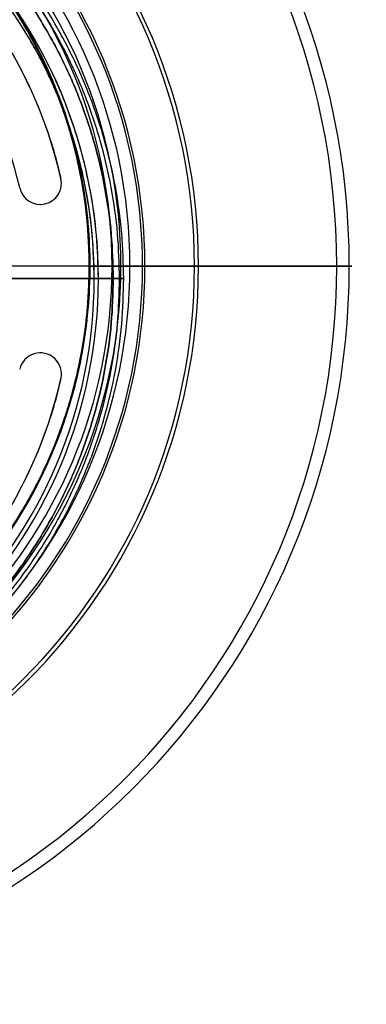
# Model space of a CAD drawing. Header units: millimetres. Extents: x -178 to 179, y -179 to 178.
# Tile 12 of 13: x 97 to 179, y -175 to 58. Entities that reach past the tile are written whole.
import ezdxf

# ---------------------------------------------------------------- set-up
doc = ezdxf.new("R2010")
doc.units = ezdxf.units.MM
doc.header["$MEASUREMENT"] = 0
doc.layers.add('DIFFUSORE', color=160, linetype='Continuous')
doc.layers.add('PREDEFINITO', color=7, linetype='Continuous')

msp = doc.modelspace()

# ---------------------------------------------------------------- linework, layer by layer
at = {"layer": 'DIFFUSORE'}
for p, q in [((123.12, -0.41, 238.05), (58.87, -0.4, 238.05)), ((123.12, -0.41, 235.05), (58.87, -0.4, 235.05)), ((123.12, -0.41, 235.05), (118.89, -0.41, 235.05)), ((123.12, -0.41, 238.05), (118.89, -0.41, 238.05))]:
    msp.add_line(p, q, dxfattribs=at)
for centre, radius in [((0.62, -0.4, 279.35), 174.36), ((0.62, -0.4, 279.81), 171.39), ((0.62, -0.4, 337.48), 138.7), ((0.62, -0.4, 337.48), 138.7), ((0.62, -0.4, 334.63), 137.77), ((0.62, -0.4, 334.63), 137.77), ((0.62, -0.4, 340.74), 126.05), ((0.62, -0.4, 337.79), 125.48), ((0.62, -0.4, 238.05), 122.5), ((0.62, -0.4, 235.05), 122.5), ((0.62, -0.4, 235.05), 122.5), ((0.62, -0.4, 238.05), 122.5), ((0.62, -0.4, 235.05), 122.5), ((0.62, -0.4, 238.05), 122.5), ((0.62, -0.4, 235.05), 120.38), ((0.62, -0.4, 238.05), 120.38), ((0.62, -0.4, 235.05), 118.27), ((0.62, -0.4, 238.05), 118.27), ((0.62, -0.4, 342.39), 113.09), ((0.62, -0.4, 339.4), 112.89)]:
    msp.add_arc(centre, radius, 270, 89.9921, dxfattribs=at)
at = {"layer": 'DIFFUSORE', "extrusion": (6.89147e-05, 1, -1.20659e-12)}
for radius in [102, 105]:
    msp.add_arc((-106.92, 237.61, -0.4), radius, 93.7051, 107.9728, dxfattribs=at)
at = {"layer": 'DIFFUSORE', "extrusion": (6.89147e-05, 1, -1.20645e-12)}
for radius in [52.5, 49.5]:
    msp.add_arc((-123.12, 287.55, -0.4), radius, 107.9728, 270, dxfattribs=at)
at = {"layer": 'DIFFUSORE'}
msp.add_rational_spline([(0.62, -113.48, 342.39), (113.7, -113.48, 342.39), (113.71, -0.41, 342.39), (113.72, 112.67, 342.39), (0.64, 112.69, 342.39)], [1, 0.707131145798, 1, 0.707131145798, 1], degree=2, knots=[0, 0, 0, 3.141593, 3.141593, 6.283185, 6.283185, 6.283185], dxfattribs=at)
for points in [[(113.52, -0.41, 339.4), (113.52, 112.48, 339.4), (0.64, 112.49, 339.4)], [(0.62, -113.29, 339.4), (113.51, -113.29, 339.4), (113.52, -0.41, 339.4)]]:
    msp.add_rational_spline(points, [1, 0.707131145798, 1], degree=2, dxfattribs=at)
at = {"layer": 'DIFFUSORE', "extrusion": (-6.89147e-05, -1, 1.18072e-12)}
msp.add_rational_spline([(113.71, -0.41, 342.39), (0.62, -0.4, 349.71), (-112.46, -0.39, 342.39)], [1, 0.99790992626, 1], degree=2, dxfattribs=at)
at = {"layer": 'DIFFUSORE', "extrusion": (-6.89147e-05, -1, 1.18171e-12)}
msp.add_rational_spline([(113.52, -0.41, 339.4), (0.62, -0.4, 346.71), (-112.27, -0.39, 339.4)], [1, 0.99790992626, 1], degree=2, dxfattribs=at)
at = {"layer": 'PREDEFINITO'}
for p, q in [((106.8, 20.32, -2.75), (106.8, 20.32, 1.25)), ((106.93, 19.21, 1.25), (106.93, 19.21, -2.75)), ((97.05, 18.1, 1.25), (97.05, 18.1, -2.75)), ((101.93, 14.21, 1.25), (101.93, 14.21, -2.75)), ((7.19, -3.32, 1.25), (114.67, -3.32, 1.25)), ((114.67, -3.32, 5.25), (7.19, -3.32, 5.25)), ((119.17, -3.32, 6.25), (7.39, -3.32, 6.25)), ((7.39, -3.32, 5.25), (119.17, -3.32, 5.25)), ((114.67, -3.32, 5.25), (114.67, -3.32, 1.25)), ((115.67, -3.32, 2.25), (115.67, -3.32, 1.25)), ((119.17, -3.32, 2.25), (115.67, -3.32, 2.25)), ((115.67, -3.32, 1.25), (119.17, -3.32, 1.25)), ((101.93, -20.85, 1.25), (101.93, -20.85, -2.75)), ((97.05, -24.74, -2.75), (97.05, -24.74, 1.25)), ((106.8, -26.96, 1.25), (106.8, -26.96, -2.75)), ((106.93, -25.85, 1.25), (106.93, -25.85, -2.75))]:
    msp.add_line(p, q, dxfattribs=at)
for centre, radius, start, end in [((2.19, -3.32, 1.25), 113.48, 0, 180), ((2.19, -3.32, 1.75), 113.48, 0, 270), ((2.19, -3.32, 5.25), 112.48, 0, 180), ((2.19, -3.32, 3.25), 112.48, 0, 270), ((1.99, -3.47, -0.75), 107.48, 12.785, 59.215), ((1.99, -3.47, 1.25), 97.48, 12.785, 59.215), ((1.99, -3.47, -2.75), 97.48, 12.785, 59.215), ((1.99, -3.47, -0.75), 97.48, 12.785, 59.215), ((101.93, 19.21, 1.25), 5, 192.785, 12.785), ((101.93, 19.21, -2.75), 5, 192.785, 12.785), ((101.93, 19.21, -0.75), 5, 192.785, 12.785), ((2.19, -3.32, 1.25), 113.48, 270, 0), ((2.19, -3.32, 2.25), 113.48, 270, 0), ((2.19, -3.32, 1.75), 113.48, 270, 0), ((2.19, -3.32, 5.25), 112.48, 270, 360), ((2.19, -3.32, 1.25), 112.48, 270, 360), ((2.19, -3.32, 3.25), 112.48, 270, 0), ((101.93, -25.85, 1.25), 5, 347.215, 167.215), ((101.93, -25.85, -2.75), 5, 347.215, 167.215), ((101.93, -25.85, -0.75), 5, 347.215, 167.215), ((1.99, -3.17, -0.75), 107.48, 300.785, 347.215)]:
    msp.add_arc(centre, radius, start, end, dxfattribs=at)
for points, weights, knots in [([(121.67, -3.32, 3.75), (121.67, -122.8, 3.75), (2.19, -122.8, 3.75), (-117.29, -122.8, 3.75), (-117.29, -3.32, 3.75), (-117.29, 116.16, 3.75), (2.19, 116.16, 3.75), (121.67, 116.16, 3.75), (121.67, -3.32, 3.75)], [1, 0.707106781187, 1, 0.707106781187, 1, 0.707106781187, 1, 0.707106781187, 1], [0, 0, 0, 238.959586, 238.959586, 477.919172, 477.919172, 716.878758, 716.878758, 955.838344, 955.838344, 955.838344]), ([(120.67, -3.32, 3.75), (120.67, -121.8, 3.75), (2.19, -121.8, 3.75), (-116.29, -121.8, 3.75), (-116.29, -3.32, 3.75), (-116.29, 115.16, 3.75), (2.19, 115.16, 3.75), (120.67, 115.16, 3.75), (120.67, -3.32, 3.75)], [1, 0.707106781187, 1, 0.707106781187, 1, 0.707106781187, 1, 0.707106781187, 1], [0, 0, 0, 236.959586, 236.959586, 473.919172, 473.919172, 710.878758, 710.878758, 947.838344, 947.838344, 947.838344]), ([(-114.79, -3.32, 6.25), (-114.79, 113.66, 6.25), (2.19, 113.66, 6.25), (119.17, 113.66, 6.25), (119.17, -3.32, 6.25)], [1, 0.707106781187, 1, 0.707106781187, 1], [0, 0, 0, 183.751429, 183.751429, 367.502858, 367.502858, 367.502858]), ([(119.17, -3.32, 5.25), (119.17, 113.66, 5.25), (2.19, 113.66, 5.25), (-114.79, 113.66, 5.25), (-114.79, -3.32, 5.25)], [1, 0.707106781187, 1, 0.707106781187, 1], [-367.502858, -367.502858, -367.502858, -183.751429, -183.751429, 0, 0, 0]), ([(-114.79, -3.32, 2.25), (-114.79, 113.66, 2.25), (2.19, 113.66, 2.25), (119.17, 113.66, 2.25), (119.17, -3.32, 2.25)], [1, 0.707106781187, 1, 0.707106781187, 1], [0, 0, 0, 183.751429, 183.751429, 367.502858, 367.502858, 367.502858]), ([(119.17, -3.32, 1.25), (119.17, 113.66, 1.25), (2.19, 113.66, 1.25), (-114.79, 113.66, 1.25), (-114.79, -3.32, 1.25)], [1, 0.707106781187, 1, 0.707106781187, 1], [-367.502858, -367.502858, -367.502858, -183.751429, -183.751429, 0, 0, 0]), ([(115.67, -3.32, 2.25), (115.67, 110.16, 2.25), (2.19, 110.16, 2.25), (-111.29, 110.16, 2.25), (-111.29, -3.32, 2.25)], [1, 0.707106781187, 1, 0.707106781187, 1], [-356.507284, -356.507284, -356.507284, -178.253642, -178.253642, 0, 0, 0]), ([(114.67, -3.32, 1.25), (114.67, 109.16, 1.25), (2.19, 109.16, 1.25), (-110.29, 109.16, 1.25), (-110.29, -3.32, 1.25)], [1, 0.707106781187, 1, 0.707106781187, 1], [-353.365691, -353.365691, -353.365691, -176.682846, -176.682846, 0, 0, 0]), ([(119.17, -3.32, 6.25), (119.17, -120.3, 6.25), (2.19, -120.3, 6.25), (-114.79, -120.3, 6.25), (-114.79, -3.32, 6.25)], [1, 0.707106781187, 1, 0.707106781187, 1], [0, 0, 0, 183.751429, 183.751429, 367.502858, 367.502858, 367.502858]), ([(-114.79, -3.32, 5.25), (-114.79, -120.3, 5.25), (2.19, -120.3, 5.25), (119.17, -120.3, 5.25), (119.17, -3.32, 5.25)], [1, 0.707106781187, 1, 0.707106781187, 1], [-367.502858, -367.502858, -367.502858, -183.751429, -183.751429, 0, 0, 0]), ([(119.17, -3.32, 2.25), (119.17, -120.3, 2.25), (2.19, -120.3, 2.25), (-114.79, -120.3, 2.25), (-114.79, -3.32, 2.25)], [1, 0.707106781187, 1, 0.707106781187, 1], [0, 0, 0, 183.751429, 183.751429, 367.502858, 367.502858, 367.502858]), ([(-114.79, -3.32, 1.25), (-114.79, -120.3, 1.25), (2.19, -120.3, 1.25), (119.17, -120.3, 1.25), (119.17, -3.32, 1.25)], [1, 0.707106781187, 1, 0.707106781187, 1], [-367.502858, -367.502858, -367.502858, -183.751429, -183.751429, 0, 0, 0])]:
    msp.add_rational_spline(points, weights, degree=2, knots=knots, dxfattribs=at)
for points, weights in [([(57, 88.87, 1.25), (96.6, 65.27, 1.25), (106.8, 20.32, 1.25)], [0.999999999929, 0.91903212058, 1]), ([(57, 88.87, -2.75), (96.6, 65.27, -2.75), (106.8, 20.32, -2.75)], [0.999999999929, 0.91903212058, 1]), ([(106.8, -26.96, 1.25), (96.6, -71.91, 1.25), (57, -95.51, 1.25)], [1, 0.919032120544, 1]), ([(106.8, -26.96, -2.75), (96.6, -71.91, -2.75), (57, -95.51, -2.75)], [1, 0.919032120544, 1])]:
    msp.add_rational_spline(points, weights, degree=2, dxfattribs=at)
at = {"layer": 'PREDEFINITO', "extrusion": (7.10543e-16, 1, 0)}
msp.add_rational_spline([(119.17, -3.32, 1.25), (121.67, -3.32, 1.25), (121.67, -3.32, 3.75), (121.67, -3.32, 6.25), (119.17, -3.32, 6.25)], [1, 0.707106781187, 1, 0.707106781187, 1], degree=2, knots=[0, 0, 0, 6.035534, 6.035534, 12.071068, 12.071068, 12.071068], dxfattribs=at)
at = {"layer": 'PREDEFINITO', "extrusion": (2.96059e-16, 1, -2.69265e-28)}
msp.add_rational_spline([(119.17, -3.32, 5.25), (120.67, -3.32, 5.25), (120.67, -3.32, 3.75), (120.67, -3.32, 2.25), (119.17, -3.32, 2.25)], [1, 0.707106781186, 1, 0.707106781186, 1], degree=2, knots=[0, 0, 0, 3.62132, 3.62132, 7.242641, 7.242641, 7.242641], dxfattribs=at)

doc.saveas('drawing.dxf')
